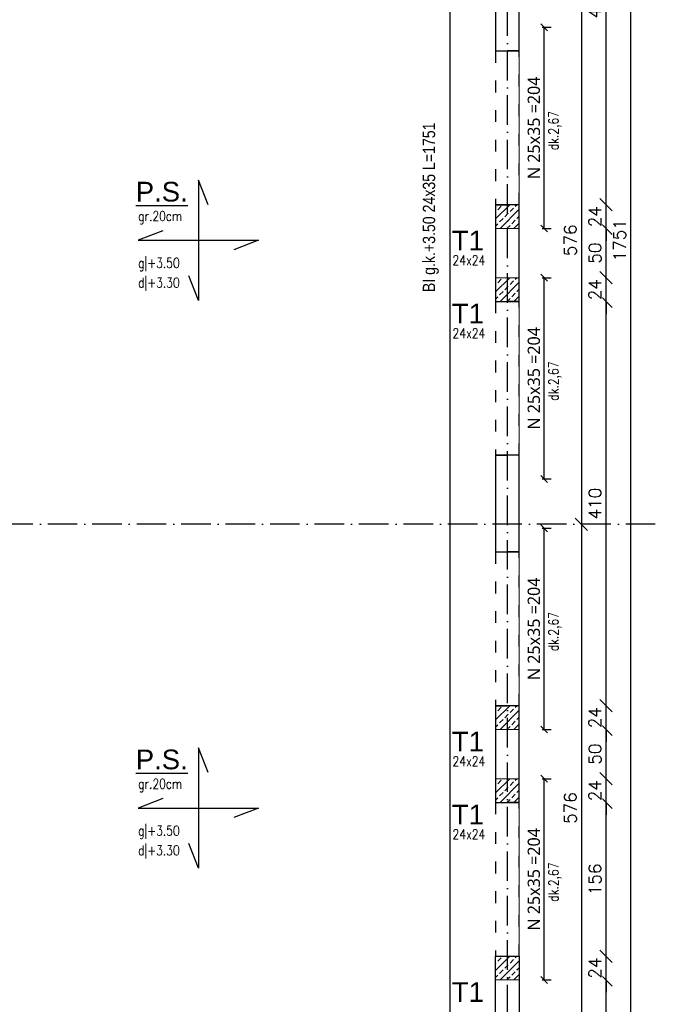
# Model space of a CAD drawing. Header units: millimetres. Extents: x -175722 to -110961, y 52375 to 104640.
# Tile 163 of 181: x -150855 to -150211, y 102647 to 103645. Entities that reach past the tile are written whole.
import ezdxf

# ---------------------------------------------------------------- set-up
doc = ezdxf.new("R2010")
doc.units = ezdxf.units.MM
doc.linetypes.add('ACAD_ISO03W100', pattern=[30, 12, -18])
doc.linetypes.add('ACAD_ISO10W100', pattern=[18, 12, -3, 0, -3])
for name, color, linetype in [('_R - RAMKI', 7, 'Continuous'), ('AS_Balustrady', 53, 'Continuous'), ('H', 8, 'Continuous'), ('OSIE', 4, 'ACAD_ISO10W100')]:
    doc.layers.add(name, color=color, linetype=linetype)
doc.layers.add('A_KONSTRUKCJA', color=170, linetype='Continuous', lineweight=30)
doc.styles.add('Arial', font='arial.ttf', dxfattribs={"height": 90})
doc.styles.add('e-cad_1', font='simplex.shx', dxfattribs={"width": 0.8})
doc.styles.add('e-cad_3', font='simplex.shx', dxfattribs={"width": 0.8})
doc.styles.add('IDA_Text_1.100', font='segoeuil.ttf', dxfattribs={"height": 12.5})
doc.styles.add('ROMANS', font='romans')
doc.styles.add('Technic', font='technic_.ttf')
doc.dimstyles.new('Architektoniczny200', dxfattribs={"dimscale": 5, "dimtxt": 2.5, "dimasz": 1.5, "dimexe": 1, "dimexo": 2, "dimgap": 0, "dimtad": 0, "dimdec": 1, "dimzin": 9, "dimtxsty": 'Technic', "dimblk": 'Architectural', "dimcen": 1, "dimclrt": 7, "dimaunit": 1, "dimadec": 0, "dimazin": 0, "dimtfac": 1, "dimtdec": 1, "dimtix": 1, "dimtmove": 2, "dimatfit": 3, "dimldrblk": 'DOT', "dimfxl": 0, "dimtvp": 0.769231, "dimtolj": 1, "dimarcsym": 0})
doc.dimstyles.new('AS_DIM_STYLE1', dxfattribs={"dimscale": 5, "dimtxt": 2.5, "dimasz": 1, "dimexe": 1.25, "dimexo": 2, "dimgap": 1, "dimtad": 1, "dimdec": 0, "dimdsep": 46, "dimtxsty": 'ROMANS', "dimblk": 'OBLIQUE', "dimcen": 0, "dimdle": 1, "dimclrd": 8, "dimclre": 8, "dimclrt": 9, "dimadec": 0, "dimazin": 0, "dimtfac": 1, "dimtdec": 0, "dimtmove": 1, "dimatfit": 3, "dimldrblk": 'CLOSEDBLANK', "dimfxl": 0, "dimtolj": 1, "dimtzin": 0, "dimarcsym": 0})
doc.dimstyles.new('IDA_Dim_1.100', dxfattribs={"dimtxt": 17, "dimasz": 7, "dimexe": 7, "dimexo": 7, "dimgap": 4, "dimtad": 1, "dimdec": 0, "dimtxsty": 'IDA_Text_1.100', "dimblk": 'OBLIQUE', "dimcen": 0.09, "dimadec": 0, "dimazin": 0, "dimtfac": 1, "dimtmove": 1, "dimatfit": 3, "dimldrblk": 'NONE', "dimfxl": 0, "dimarcsym": 0})

# ---------------------------------------------------------------- blocks, each defined once
blk = doc.blocks.new('Architectural')
blk.add_line((-1, 0), (0, 0))
at = {"color": 7, "linetype": 'ByBlock', "const_width": 0.15}
blk.add_lwpolyline([(-0.5, -0.5), (0.5, 0.5)], dxfattribs=at)
blk = doc.blocks.new('*D763')
at = {"layer": 'AS_Balustrady', "color": 0, "linetype": 'Continuous', "lineweight": -2, "ltscale": 0.25, "transparency": 16777216}
for p, q in [((-150408.66, 104297.02), (-150423.66, 104297.02)), ((-150418.66, 102553.51), (-150418.66, 104289.52)), ((-150408.66, 102546.01), (-150423.66, 102546.01))]:
    blk.add_line(p, q, dxfattribs=at)
at = {"layer": 'Defpoints', "color": 0, "linetype": 'Continuous', "ltscale": 0.25, "transparency": 16777216}
for p in [(-150418.66, 104297.02), (-150348.66, 104297.02), (-150348.66, 102546.01)]:
    blk.add_point(p, dxfattribs=at)
at = {"layer": 'AS_Balustrady', "color": 0, "linetype": 'Continuous', "lineweight": -2, "ltscale": 0.25, "transparency": 16777216, "xscale": 7.5, "yscale": 7.5, "zscale": 7.5}
for p, rotation in [((-150418.66, 104297.02), 90), ((-150418.66, 102546.01), 270)]:
    blk.add_blockref('Architectural', p, dxfattribs=dict(at, rotation=rotation))
at = {"layer": 'AS_Balustrady', "color": 7, "linetype": 'Continuous', "ltscale": 0.25, "transparency": 16777216, "insert": (-150438.39, 103454.94), "char_height": 12.5, "attachment_point": 5, "rotation": 90, "style": 'Technic'}
blk.add_mtext('\\A1;BI g.k.+3.50 24x35 L=1751', dxfattribs=at)
blk = doc.blocks.new('_Dot')
at = {"color": 0, "linetype": 'ByBlock', "lineweight": -2}
blk.add_line((-0.5, 0), (-1, 0), dxfattribs=at)
at = {"color": 0, "linetype": 'ByBlock', "const_width": 0.5}
blk.add_lwpolyline([(-0.25, 0, 1), (0.25, 0, 1)], format="xyb", close=True, dxfattribs=at)
blk = doc.blocks.new('_Oblique')
at = {"color": 0, "linetype": 'ByBlock', "lineweight": -2}
blk.add_line((-0.5, -0.5), (0.5, 0.5), dxfattribs=at)
blk = doc.blocks.new('*D771')
at = {"layer": 'Defpoints', "color": 0, "transparency": 16777216}
for p in [(-150348.67, 102875.51), (-150323.39, 102875.51), (-150348.67, 102671.51)]:
    blk.add_point(p, dxfattribs=at)
at = {"layer": 'H', "color": 0, "lineweight": -2, "transparency": 16777216}
for p, q in [((-150325.39, 102875.51), (-150316.39, 102875.51)), ((-150323.39, 102671.51), (-150323.39, 102875.51)), ((-150325.39, 102671.51), (-150316.39, 102671.51))]:
    blk.add_line(p, q, dxfattribs=at)
at = {"layer": 'H', "color": 0, "lineweight": -2, "transparency": 16777216, "xscale": 7, "yscale": 7, "zscale": 7}
for p, rotation in [((-150323.39, 102875.51), 90), ((-150323.39, 102671.51), 270)]:
    blk.add_blockref('_Oblique', p, dxfattribs=dict(at, rotation=rotation))
at = {"layer": 'H', "color": 0, "transparency": 16777216, "insert": (-150333.85, 102773.51), "char_height": 12.5, "attachment_point": 5, "rotation": 90, "style": 'IDA_Text_1.100', "bg_fill": 3, "box_fill_scale": 1.1, "bg_fill_color": 256, "bg_fill_true_color": 13158600, "bg_fill_transparency": 0}
blk.add_mtext('N 25x35 =204', dxfattribs=at)
blk = doc.blocks.new('_None')
blk = doc.blocks.new('*D772')
at = {"layer": 'Defpoints', "color": 0, "transparency": 16777216}
for p in [(-150348.67, 103129.51), (-150323.39, 103129.51), (-150348.67, 102925.51)]:
    blk.add_point(p, dxfattribs=at)
at = {"layer": 'H', "color": 0, "lineweight": -2, "transparency": 16777216}
for p, q in [((-150325.39, 103129.51), (-150316.39, 103129.51)), ((-150323.39, 102925.51), (-150323.39, 103129.51)), ((-150325.39, 102925.51), (-150316.39, 102925.51))]:
    blk.add_line(p, q, dxfattribs=at)
at = {"layer": 'H', "color": 0, "lineweight": -2, "transparency": 16777216, "xscale": 7, "yscale": 7, "zscale": 7}
for p, rotation in [((-150323.39, 103129.51), 90), ((-150323.39, 102925.51), 270)]:
    blk.add_blockref('_Oblique', p, dxfattribs=dict(at, rotation=rotation))
at = {"layer": 'H', "color": 0, "transparency": 16777216, "insert": (-150333.85, 103027.51), "char_height": 12.5, "attachment_point": 5, "rotation": 90, "style": 'IDA_Text_1.100', "bg_fill": 3, "box_fill_scale": 1.1, "bg_fill_color": 256, "bg_fill_true_color": 13158600, "bg_fill_transparency": 0}
blk.add_mtext('N 25x35 =204', dxfattribs=at)
blk = doc.blocks.new('*D773')
at = {"layer": 'Defpoints', "color": 0, "transparency": 16777216}
for p in [(-150348.67, 103383.51), (-150323.39, 103383.51), (-150348.67, 103179.51)]:
    blk.add_point(p, dxfattribs=at)
at = {"layer": 'H', "color": 0, "lineweight": -2, "transparency": 16777216}
for p, q in [((-150325.39, 103383.51), (-150316.39, 103383.51)), ((-150323.39, 103179.51), (-150323.39, 103383.51)), ((-150325.39, 103179.51), (-150316.39, 103179.51))]:
    blk.add_line(p, q, dxfattribs=at)
at = {"layer": 'H', "color": 0, "lineweight": -2, "transparency": 16777216, "xscale": 7, "yscale": 7, "zscale": 7}
for p, rotation in [((-150323.39, 103383.51), 90), ((-150323.39, 103179.51), 270)]:
    blk.add_blockref('_Oblique', p, dxfattribs=dict(at, rotation=rotation))
at = {"layer": 'H', "color": 0, "transparency": 16777216, "insert": (-150333.85, 103281.51), "char_height": 12.5, "attachment_point": 5, "rotation": 90, "style": 'IDA_Text_1.100', "bg_fill": 3, "box_fill_scale": 1.1, "bg_fill_color": 256, "bg_fill_true_color": 13158600, "bg_fill_transparency": 0}
blk.add_mtext('N 25x35 =204', dxfattribs=at)
blk = doc.blocks.new('*D774')
at = {"layer": 'Defpoints', "color": 0, "transparency": 16777216}
for p in [(-150348.67, 103637.51), (-150323.39, 103637.51), (-150348.67, 103433.51)]:
    blk.add_point(p, dxfattribs=at)
at = {"layer": 'H', "color": 0, "lineweight": -2, "transparency": 16777216}
for p, q in [((-150325.39, 103637.51), (-150316.39, 103637.51)), ((-150323.39, 103433.51), (-150323.39, 103637.51)), ((-150325.39, 103433.51), (-150316.39, 103433.51))]:
    blk.add_line(p, q, dxfattribs=at)
at = {"layer": 'H', "color": 0, "lineweight": -2, "transparency": 16777216, "xscale": 7, "yscale": 7, "zscale": 7}
for p, rotation in [((-150323.39, 103637.51), 90), ((-150323.39, 103433.51), 270)]:
    blk.add_blockref('_Oblique', p, dxfattribs=dict(at, rotation=rotation))
at = {"layer": 'H', "color": 0, "transparency": 16777216, "insert": (-150333.85, 103535.51), "char_height": 12.5, "attachment_point": 5, "rotation": 90, "style": 'IDA_Text_1.100', "bg_fill": 3, "box_fill_scale": 1.1, "bg_fill_color": 256, "bg_fill_true_color": 13158600, "bg_fill_transparency": 0}
blk.add_mtext('N 25x35 =204', dxfattribs=at)
blk = doc.blocks.new('*D855')
at = {"layer": '_R - RAMKI', "color": 8, "lineweight": -2, "transparency": 16777216}
blk.add_line((-150235.67, 102533.49), (-150235.67, 104309.51), dxfattribs=at)
at = {"layer": 'Defpoints', "color": 0, "transparency": 16777216}
for p in [(-150348.67, 104297.01), (-150235.67, 104297.01), (-150348.66, 102545.99)]:
    blk.add_point(p, dxfattribs=at)
at = {"layer": '_R - RAMKI', "color": 8, "lineweight": -2, "transparency": 16777216, "xscale": 12.5, "yscale": 12.5, "zscale": 12.5}
for p, rotation in [((-150235.67, 104297.01), 90), ((-150235.67, 102545.99), 270)]:
    blk.add_blockref('_Oblique', p, dxfattribs=dict(at, rotation=rotation))
at = {"layer": '_R - RAMKI', "color": 9, "transparency": 16777216, "insert": (-150246.92, 103421.5), "char_height": 12.5, "attachment_point": 5, "rotation": 90, "style": 'ROMANS', "bg_fill": 3, "box_fill_scale": 1.1, "bg_fill_color": 256, "bg_fill_true_color": 13158600, "bg_fill_transparency": 0}
blk.add_mtext('\\A1;1751', dxfattribs=at)
blk = doc.blocks.new('_ClosedBlank')
at = {"color": 0, "linetype": 'ByBlock', "lineweight": -2}
for p, q in [((-1, 0.167), (0, 0)), ((-1, 0.167), (-1, -0.167)), ((0, 0), (-1, -0.167))]:
    blk.add_line(p, q, dxfattribs=at)
blk = doc.blocks.new('*D971')
at = {"layer": '_R - RAMKI', "color": 8, "lineweight": -2, "transparency": 16777216}
blk.add_line((-150260.67, 102557.51), (-150260.67, 102684.01), dxfattribs=at)
at = {"layer": 'Defpoints', "color": 0, "transparency": 16777216}
for p in [(-150348.67, 102671.51), (-150260.67, 102671.51), (-150348.67, 102570.01)]:
    blk.add_point(p, dxfattribs=at)
at = {"layer": '_R - RAMKI', "color": 8, "lineweight": -2, "transparency": 16777216, "xscale": 12.5, "yscale": 12.5, "zscale": 12.5}
for p, rotation in [((-150260.67, 102671.51), 90), ((-150260.67, 102570.01), 270)]:
    blk.add_blockref('_Oblique', p, dxfattribs=dict(at, rotation=rotation))
at = {"layer": '_R - RAMKI', "color": 9, "transparency": 16777216, "insert": (-150271.92, 102620.76), "char_height": 12.5, "attachment_point": 5, "rotation": 90, "style": 'ROMANS', "bg_fill": 3, "box_fill_scale": 1.1, "bg_fill_color": 256, "bg_fill_true_color": 13158600, "bg_fill_transparency": 0}
blk.add_mtext('\\A1;102', dxfattribs=at)
blk = doc.blocks.new('*D972')
at = {"layer": '_R - RAMKI', "color": 8, "lineweight": -2, "transparency": 16777216}
for p, q in [((-150260.67, 102695.51), (-150260.67, 102708.01)), ((-150260.67, 102671.51), (-150260.67, 102695.51)), ((-150260.67, 102671.51), (-150260.67, 102659.01))]:
    blk.add_line(p, q, dxfattribs=at)
at = {"layer": 'Defpoints', "color": 0, "transparency": 16777216}
for p in [(-150348.67, 102695.51), (-150348.67, 102671.51)]:
    blk.add_point(p, dxfattribs=at)
at = {"layer": '_R - RAMKI', "color": 8, "lineweight": -2, "transparency": 16777216, "xscale": 12.5, "yscale": 12.5, "zscale": 12.5}
for p, rotation in [((-150260.67, 102695.51), 270), ((-150260.67, 102671.51), 90)]:
    blk.add_blockref('_Oblique', p, dxfattribs=dict(at, rotation=rotation))
at = {"layer": '_R - RAMKI', "color": 9, "transparency": 16777216, "insert": (-150271.92, 102683.51), "char_height": 12.5, "attachment_point": 5, "rotation": 90, "style": 'ROMANS', "bg_fill": 3, "box_fill_scale": 1.1, "bg_fill_color": 256, "bg_fill_true_color": 13158600, "bg_fill_transparency": 0}
blk.add_mtext('\\A1;24', dxfattribs=at)
at = {"layer": 'Defpoints', "color": 0, "transparency": 16777216}
blk.add_point((-150260.67, 102695.51), dxfattribs=at)
blk = doc.blocks.new('*D973')
at = {"layer": '_R - RAMKI', "color": 8, "lineweight": -2, "transparency": 16777216}
blk.add_line((-150260.67, 102683.01), (-150260.67, 102864.01), dxfattribs=at)
at = {"layer": 'Defpoints', "color": 0, "transparency": 16777216}
for p in [(-150348.67, 102851.51), (-150260.67, 102851.51), (-150348.67, 102695.51)]:
    blk.add_point(p, dxfattribs=at)
at = {"layer": '_R - RAMKI', "color": 8, "lineweight": -2, "transparency": 16777216, "xscale": 12.5, "yscale": 12.5, "zscale": 12.5}
for p, rotation in [((-150260.67, 102851.51), 90), ((-150260.67, 102695.51), 270)]:
    blk.add_blockref('_Oblique', p, dxfattribs=dict(at, rotation=rotation))
at = {"layer": '_R - RAMKI', "color": 9, "transparency": 16777216, "insert": (-150271.92, 102773.51), "char_height": 12.5, "attachment_point": 5, "rotation": 90, "style": 'ROMANS', "bg_fill": 3, "box_fill_scale": 1.1, "bg_fill_color": 256, "bg_fill_true_color": 13158600, "bg_fill_transparency": 0}
blk.add_mtext('\\A1;156', dxfattribs=at)
blk = doc.blocks.new('*D974')
at = {"layer": '_R - RAMKI', "color": 8, "lineweight": -2, "transparency": 16777216}
for p, q in [((-150260.67, 102875.51), (-150260.67, 102888.01)), ((-150260.67, 102851.51), (-150260.67, 102875.51)), ((-150260.67, 102851.51), (-150260.67, 102839.01))]:
    blk.add_line(p, q, dxfattribs=at)
at = {"layer": 'Defpoints', "color": 0, "transparency": 16777216}
for p in [(-150348.67, 102875.51), (-150348.67, 102851.51)]:
    blk.add_point(p, dxfattribs=at)
at = {"layer": '_R - RAMKI', "color": 8, "lineweight": -2, "transparency": 16777216, "xscale": 12.5, "yscale": 12.5, "zscale": 12.5}
for p, rotation in [((-150260.67, 102875.51), 270), ((-150260.67, 102851.51), 90)]:
    blk.add_blockref('_Oblique', p, dxfattribs=dict(at, rotation=rotation))
at = {"layer": '_R - RAMKI', "color": 9, "transparency": 16777216, "insert": (-150271.92, 102863.51), "char_height": 12.5, "attachment_point": 5, "rotation": 90, "style": 'ROMANS', "bg_fill": 3, "box_fill_scale": 1.1, "bg_fill_color": 256, "bg_fill_true_color": 13158600, "bg_fill_transparency": 0}
blk.add_mtext('\\A1;24', dxfattribs=at)
at = {"layer": 'Defpoints', "color": 0, "transparency": 16777216}
blk.add_point((-150260.67, 102875.51), dxfattribs=at)
blk = doc.blocks.new('*D975')
at = {"layer": '_R - RAMKI', "color": 8, "lineweight": -2, "transparency": 16777216}
blk.add_line((-150260.67, 102863.01), (-150260.67, 102938.01), dxfattribs=at)
at = {"layer": 'Defpoints', "color": 0, "transparency": 16777216}
for p in [(-150348.67, 102925.51), (-150260.67, 102925.51), (-150348.67, 102875.51)]:
    blk.add_point(p, dxfattribs=at)
at = {"layer": '_R - RAMKI', "color": 8, "lineweight": -2, "transparency": 16777216, "xscale": 12.5, "yscale": 12.5, "zscale": 12.5}
for p, rotation in [((-150260.67, 102925.51), 90), ((-150260.67, 102875.51), 270)]:
    blk.add_blockref('_Oblique', p, dxfattribs=dict(at, rotation=rotation))
at = {"layer": '_R - RAMKI', "color": 9, "transparency": 16777216, "insert": (-150271.92, 102900.51), "char_height": 12.5, "attachment_point": 5, "rotation": 90, "style": 'ROMANS', "bg_fill": 3, "box_fill_scale": 1.1, "bg_fill_color": 256, "bg_fill_true_color": 13158600, "bg_fill_transparency": 0}
blk.add_mtext('\\A1;50', dxfattribs=at)
blk = doc.blocks.new('*D976')
at = {"layer": '_R - RAMKI', "color": 8, "lineweight": -2, "transparency": 16777216}
for p, q in [((-150260.67, 102949.51), (-150260.67, 102962.01)), ((-150260.67, 102925.51), (-150260.67, 102949.51)), ((-150260.67, 102925.51), (-150260.67, 102913.01))]:
    blk.add_line(p, q, dxfattribs=at)
at = {"layer": 'Defpoints', "color": 0, "transparency": 16777216}
for p in [(-150348.67, 102949.51), (-150348.67, 102925.51)]:
    blk.add_point(p, dxfattribs=at)
at = {"layer": '_R - RAMKI', "color": 8, "lineweight": -2, "transparency": 16777216, "xscale": 12.5, "yscale": 12.5, "zscale": 12.5}
for p, rotation in [((-150260.67, 102949.51), 270), ((-150260.67, 102925.51), 90)]:
    blk.add_blockref('_Oblique', p, dxfattribs=dict(at, rotation=rotation))
at = {"layer": '_R - RAMKI', "color": 9, "transparency": 16777216, "insert": (-150271.92, 102937.51), "char_height": 12.5, "attachment_point": 5, "rotation": 90, "style": 'ROMANS', "bg_fill": 3, "box_fill_scale": 1.1, "bg_fill_color": 256, "bg_fill_true_color": 13158600, "bg_fill_transparency": 0}
blk.add_mtext('\\A1;24', dxfattribs=at)
at = {"layer": 'Defpoints', "color": 0, "transparency": 16777216}
blk.add_point((-150260.67, 102949.51), dxfattribs=at)
blk = doc.blocks.new('*D977')
at = {"layer": '_R - RAMKI', "color": 8, "lineweight": -2, "transparency": 16777216}
blk.add_line((-150260.67, 102937.01), (-150260.67, 103372.01), dxfattribs=at)
at = {"layer": 'Defpoints', "color": 0, "transparency": 16777216}
for p in [(-150348.67, 103359.51), (-150260.67, 103359.51), (-150348.67, 102949.51)]:
    blk.add_point(p, dxfattribs=at)
at = {"layer": '_R - RAMKI', "color": 8, "lineweight": -2, "transparency": 16777216, "xscale": 12.5, "yscale": 12.5, "zscale": 12.5}
for p, rotation in [((-150260.67, 103359.51), 90), ((-150260.67, 102949.51), 270)]:
    blk.add_blockref('_Oblique', p, dxfattribs=dict(at, rotation=rotation))
at = {"layer": '_R - RAMKI', "color": 9, "transparency": 16777216, "insert": (-150271.92, 103154.51), "char_height": 12.5, "attachment_point": 5, "rotation": 90, "style": 'ROMANS', "bg_fill": 3, "box_fill_scale": 1.1, "bg_fill_color": 256, "bg_fill_true_color": 13158600, "bg_fill_transparency": 0}
blk.add_mtext('\\A1;410', dxfattribs=at)
blk = doc.blocks.new('*D978')
at = {"layer": '_R - RAMKI', "color": 8, "lineweight": -2, "transparency": 16777216}
for p, q in [((-150260.67, 103383.51), (-150260.67, 103396.01)), ((-150260.67, 103359.51), (-150260.67, 103383.51)), ((-150260.67, 103359.51), (-150260.67, 103347.01))]:
    blk.add_line(p, q, dxfattribs=at)
at = {"layer": 'Defpoints', "color": 0, "transparency": 16777216}
for p in [(-150348.67, 103383.51), (-150348.67, 103359.51)]:
    blk.add_point(p, dxfattribs=at)
at = {"layer": '_R - RAMKI', "color": 8, "lineweight": -2, "transparency": 16777216, "xscale": 12.5, "yscale": 12.5, "zscale": 12.5}
for p, rotation in [((-150260.67, 103383.51), 270), ((-150260.67, 103359.51), 90)]:
    blk.add_blockref('_Oblique', p, dxfattribs=dict(at, rotation=rotation))
at = {"layer": '_R - RAMKI', "color": 9, "transparency": 16777216, "insert": (-150271.92, 103371.51), "char_height": 12.5, "attachment_point": 5, "rotation": 90, "style": 'ROMANS', "bg_fill": 3, "box_fill_scale": 1.1, "bg_fill_color": 256, "bg_fill_true_color": 13158600, "bg_fill_transparency": 0}
blk.add_mtext('\\A1;24', dxfattribs=at)
at = {"layer": 'Defpoints', "color": 0, "transparency": 16777216}
blk.add_point((-150260.67, 103383.51), dxfattribs=at)
blk = doc.blocks.new('*D979')
at = {"layer": '_R - RAMKI', "color": 8, "lineweight": -2, "transparency": 16777216}
blk.add_line((-150260.67, 103371.01), (-150260.67, 103446.01), dxfattribs=at)
at = {"layer": 'Defpoints', "color": 0, "transparency": 16777216}
for p in [(-150348.67, 103433.51), (-150260.67, 103433.51), (-150348.67, 103383.51)]:
    blk.add_point(p, dxfattribs=at)
at = {"layer": '_R - RAMKI', "color": 8, "lineweight": -2, "transparency": 16777216, "xscale": 12.5, "yscale": 12.5, "zscale": 12.5}
for p, rotation in [((-150260.67, 103433.51), 90), ((-150260.67, 103383.51), 270)]:
    blk.add_blockref('_Oblique', p, dxfattribs=dict(at, rotation=rotation))
at = {"layer": '_R - RAMKI', "color": 9, "transparency": 16777216, "insert": (-150271.92, 103408.51), "char_height": 12.5, "attachment_point": 5, "rotation": 90, "style": 'ROMANS', "bg_fill": 3, "box_fill_scale": 1.1, "bg_fill_color": 256, "bg_fill_true_color": 13158600, "bg_fill_transparency": 0}
blk.add_mtext('\\A1;50', dxfattribs=at)
blk = doc.blocks.new('*D980')
at = {"layer": '_R - RAMKI', "color": 8, "lineweight": -2, "transparency": 16777216}
for p, q in [((-150260.67, 103457.51), (-150260.67, 103470.01)), ((-150260.67, 103433.51), (-150260.67, 103457.51)), ((-150260.67, 103433.51), (-150260.67, 103421.01))]:
    blk.add_line(p, q, dxfattribs=at)
at = {"layer": 'Defpoints', "color": 0, "transparency": 16777216}
for p in [(-150348.67, 103457.51), (-150348.67, 103433.51)]:
    blk.add_point(p, dxfattribs=at)
at = {"layer": '_R - RAMKI', "color": 8, "lineweight": -2, "transparency": 16777216, "xscale": 12.5, "yscale": 12.5, "zscale": 12.5}
for p, rotation in [((-150260.67, 103457.51), 270), ((-150260.67, 103433.51), 90)]:
    blk.add_blockref('_Oblique', p, dxfattribs=dict(at, rotation=rotation))
at = {"layer": '_R - RAMKI', "color": 9, "transparency": 16777216, "insert": (-150271.92, 103445.51), "char_height": 12.5, "attachment_point": 5, "rotation": 90, "style": 'ROMANS', "bg_fill": 3, "box_fill_scale": 1.1, "bg_fill_color": 256, "bg_fill_true_color": 13158600, "bg_fill_transparency": 0}
blk.add_mtext('\\A1;24', dxfattribs=at)
at = {"layer": 'Defpoints', "color": 0, "transparency": 16777216}
blk.add_point((-150260.67, 103457.51), dxfattribs=at)
blk = doc.blocks.new('*D981')
at = {"layer": '_R - RAMKI', "color": 8, "lineweight": -2, "transparency": 16777216}
blk.add_line((-150260.67, 103445.01), (-150260.67, 103880.01), dxfattribs=at)
at = {"layer": 'Defpoints', "color": 0, "transparency": 16777216}
for p in [(-150348.67, 103867.51), (-150260.67, 103867.51), (-150348.67, 103457.51)]:
    blk.add_point(p, dxfattribs=at)
at = {"layer": '_R - RAMKI', "color": 8, "lineweight": -2, "transparency": 16777216, "xscale": 12.5, "yscale": 12.5, "zscale": 12.5}
for p, rotation in [((-150260.67, 103867.51), 90), ((-150260.67, 103457.51), 270)]:
    blk.add_blockref('_Oblique', p, dxfattribs=dict(at, rotation=rotation))
at = {"layer": '_R - RAMKI', "color": 9, "transparency": 16777216, "insert": (-150271.92, 103662.51), "char_height": 12.5, "attachment_point": 5, "rotation": 90, "style": 'ROMANS', "bg_fill": 3, "box_fill_scale": 1.1, "bg_fill_color": 256, "bg_fill_true_color": 13158600, "bg_fill_transparency": 0}
blk.add_mtext('\\A1;410', dxfattribs=at)
blk = doc.blocks.new('*D989')
at = {"layer": '_R - RAMKI', "color": 8, "lineweight": -2, "transparency": 16777216}
blk.add_line((-150285.67, 103721.84), (-150285.67, 103121.17), dxfattribs=at)
at = {"layer": 'Defpoints', "color": 0, "transparency": 16777216}
for p in [(-150360.67, 103709.34), (-150360.67, 103133.67), (-150285.67, 103133.67)]:
    blk.add_point(p, dxfattribs=at)
at = {"layer": '_R - RAMKI', "color": 8, "lineweight": -2, "transparency": 16777216, "xscale": 12.5, "yscale": 12.5, "zscale": 12.5}
for p, rotation in [((-150285.67, 103709.34), 90), ((-150285.67, 103133.67), 270)]:
    blk.add_blockref('_Oblique', p, dxfattribs=dict(at, rotation=rotation))
at = {"layer": '_R - RAMKI', "color": 9, "transparency": 16777216, "insert": (-150296.92, 103421.51), "char_height": 12.5, "attachment_point": 5, "rotation": 90, "style": 'ROMANS', "bg_fill": 3, "box_fill_scale": 1.1, "bg_fill_color": 256, "bg_fill_true_color": 13158600, "bg_fill_transparency": 0}
blk.add_mtext('\\A1;576', dxfattribs=at)
blk = doc.blocks.new('*D990')
at = {"layer": '_R - RAMKI', "color": 8, "lineweight": -2, "transparency": 16777216}
blk.add_line((-150285.67, 103146.17), (-150285.67, 102545.51), dxfattribs=at)
at = {"layer": 'Defpoints', "color": 0, "transparency": 16777216}
for p in [(-150360.67, 103133.67), (-150360.67, 102558.01), (-150285.67, 102558.01)]:
    blk.add_point(p, dxfattribs=at)
at = {"layer": '_R - RAMKI', "color": 8, "lineweight": -2, "transparency": 16777216, "xscale": 12.5, "yscale": 12.5, "zscale": 12.5}
for p, rotation in [((-150285.67, 103133.67), 90), ((-150285.67, 102558.01), 270)]:
    blk.add_blockref('_Oblique', p, dxfattribs=dict(at, rotation=rotation))
at = {"layer": '_R - RAMKI', "color": 9, "transparency": 16777216, "insert": (-150296.92, 102845.84), "char_height": 12.5, "attachment_point": 5, "rotation": 90, "style": 'ROMANS', "bg_fill": 3, "box_fill_scale": 1.1, "bg_fill_color": 256, "bg_fill_true_color": 13158600, "bg_fill_transparency": 0}
blk.add_mtext('\\A1;576', dxfattribs=at)

msp = doc.modelspace()

# ---------------------------------------------------------------- hatches: boundary and pattern name
at = {"layer": 'AS_Balustrady', "linetype": 'Continuous', "ltscale": 0.25}
h = msp.add_hatch(dxfattribs=at)
h.set_pattern_fill('ANSI33', color=256, scale=40, style=0)
h.set_pattern_definition([(45, (-161705.377, 124665.67), (-7.071068, 7.071068), []), (45, (-161698.306, 124665.67), (-7.071068, 7.071068), [5, -2.5])])
h.paths.add_polyline_path([(-150372.67142, 103457.50506), (-150348.67142, 103457.50506), (-150348.67142, 103433.50506), (-150372.67142, 103433.50506)])
h = msp.add_hatch(dxfattribs=at)
h.set_pattern_fill('ANSI33', color=256, scale=40, style=0)
h.set_pattern_definition([(45, (-161705.377, 124591.67), (-7.071068, 7.071068), []), (45, (-161698.306, 124591.67), (-7.071068, 7.071068), [5, -2.5])])
h.paths.add_polyline_path([(-150372.67142, 103383.50506), (-150348.67142, 103383.50506), (-150348.67142, 103359.50506), (-150372.67142, 103359.50506)])
h = msp.add_hatch(dxfattribs=at)
h.set_pattern_fill('ANSI33', color=256, scale=40, style=0)
h.set_pattern_definition([(45, (-161705.377, 124157.67), (-7.071068, 7.071068), []), (45, (-161698.306, 124157.67), (-7.071068, 7.071068), [5, -2.5])])
h.paths.add_polyline_path([(-150372.67142, 102949.50506), (-150348.67142, 102949.50506), (-150348.67142, 102925.50506), (-150372.67142, 102925.50506)])
h = msp.add_hatch(dxfattribs=at)
h.set_pattern_fill('ANSI33', color=256, scale=40, style=0)
h.set_pattern_definition([(45, (-161705.377, 124083.67), (-7.071068, 7.071068), []), (45, (-161698.306, 124083.67), (-7.071068, 7.071068), [5, -2.5])])
h.paths.add_polyline_path([(-150372.67142, 102875.50506), (-150348.67142, 102875.50506), (-150348.67142, 102851.50506), (-150372.67142, 102851.50506)])
h = msp.add_hatch(dxfattribs=at)
h.set_pattern_fill('ANSI33', color=256, scale=40, style=0)
h.set_pattern_definition([(45, (-161705.377, 123903.67), (-7.071068, 7.071068), []), (45, (-161698.306, 123903.67), (-7.071068, 7.071068), [5, -2.5])])
h.paths.add_polyline_path([(-150372.67142, 102695.50506), (-150348.67142, 102695.50506), (-150348.67142, 102671.50506), (-150372.67142, 102671.50506)])

# ---------------------------------------------------------------- linework, layer by layer
at = {"color": 8}
msp.add_lwpolyline([(-150372.67142, 102695.50506), (-150348.67142, 102695.50506), (-150348.67142, 102546.00506), (-152199.67142, 102546.00506), (-152199.67142, 104081.44094), (-152175.67142, 104081.44094), (-152175.67142, 102570.00506), (-150999.67142, 102570.00506), (-150999.67142, 102924.00506), (-150975.67142, 102924.00506), (-150975.67142, 102570.00506), (-150372.67142, 102570.00506), (-150372.67142, 102695.50506)], dxfattribs=at)
for points in [[(-150372.67142, 103613.50506), (-150348.67142, 103613.50506), (-150348.67142, 103711.50506), (-150372.67142, 103711.50506)], [(-150372.67142, 103359.50506), (-150348.67142, 103359.50506), (-150348.67142, 103457.50506), (-150372.67142, 103457.50506)], [(-150372.67142, 103105.50506), (-150348.67142, 103105.50506), (-150348.67142, 103203.50506), (-150372.67142, 103203.50506)], [(-150372.67142, 102851.50506), (-150348.67142, 102851.50506), (-150348.67142, 102949.50506), (-150372.67142, 102949.50506)]]:
    msp.add_lwpolyline(points, close=True, dxfattribs=at)
at = {"color": 8, "linetype": 'ACAD_ISO03W100'}
for points in [[(-150372.67142, 103457.50506), (-150348.67142, 103457.50506), (-150348.67142, 103613.50506), (-150372.67142, 103613.50506)], [(-150372.67142, 103203.50506), (-150348.67142, 103203.50506), (-150348.67142, 103359.50506), (-150372.67142, 103359.50506)], [(-150372.67142, 102949.50506), (-150348.67142, 102949.50506), (-150348.67142, 103105.50506), (-150372.67142, 103105.50506)], [(-150372.67142, 102695.50506), (-150348.67142, 102695.50506), (-150348.67142, 102851.50506), (-150372.67142, 102851.50506)]]:
    msp.add_lwpolyline(points, close=True, dxfattribs=at)
at = {"layer": 'A_KONSTRUKCJA', "color": 1, "const_width": 1}
msp.add_lwpolyline([(-150348.67142, 102546.00506), (-150999.67142, 102546.00506), (-150999.67142, 104297.00506), (-150348.67142, 104297.00506)], close=True, dxfattribs=at)
at = {"layer": 'AS_Balustrady', "linetype": 'Continuous', "ltscale": 0.25}
for points in [[(-150664.4113, 103457.50571), (-150674.17142, 103482.58986), (-150674.17142, 103360.42026), (-150683.93155, 103385.5044)], [(-150710.17208, 103431.26518), (-150735.25622, 103421.50506), (-150613.08662, 103421.50506), (-150638.17077, 103411.74493)], [(-150664.4113, 102881.83904), (-150674.17142, 102906.92319), (-150674.17142, 102784.75359), (-150683.93155, 102809.83774)], [(-150710.17208, 102855.59851), (-150735.25622, 102845.83839), (-150613.08662, 102845.83839), (-150638.17077, 102836.07827)]]:
    msp.add_lwpolyline(points, dxfattribs=at)
at = {"layer": 'AS_Balustrady', "linetype": 'Continuous', "ltscale": 0.25, "const_width": 1}
for points in [[(-150372.67142, 103433.50506), (-150348.67142, 103433.50506), (-150348.67142, 103457.50506), (-150372.67142, 103457.50506)], [(-150372.67142, 103359.50506), (-150348.67142, 103359.50506), (-150348.67142, 103383.50506), (-150372.67142, 103383.50506)], [(-150372.67142, 102925.50506), (-150348.67142, 102925.50506), (-150348.67142, 102949.50506), (-150372.67142, 102949.50506)], [(-150372.67142, 102851.50506), (-150348.67142, 102851.50506), (-150348.67142, 102875.50506), (-150372.67142, 102875.50506)], [(-150372.67142, 102671.50506), (-150348.67142, 102671.50506), (-150348.67142, 102695.50506), (-150372.67142, 102695.50506)]]:
    msp.add_lwpolyline(points, close=True, dxfattribs=at)
at = {"layer": 'OSIE', "ltscale": 2.5}
for p, q in [((-150360.67142, 102366.00501), (-150360.67142, 104477.00511)), ((-150210.67142, 103133.67172), (-152379.67142, 103133.67172))]:
    msp.add_line(p, q, dxfattribs=at)

# ---------------------------------------------------------------- texts
at = {"layer": 'AS_Balustrady', "linetype": 'Continuous', "ltscale": 0.25, "style": 'Arial'}
for s, p in [('%%UP.S.', (-150737.75731, 103460.80286)), ('T1', (-150417.14522, 103411.23367)), ('T1', (-150417.14522, 103337.23367)), ('T1', (-150417.14522, 102903.23367)), ('%%UP.S.', (-150737.75731, 102885.13619)), ('T1', (-150417.14522, 102829.23367)), ('T1', (-150417.14522, 102649.23367))]:
    msp.add_text(s, height=20, dxfattribs=at).set_placement(p)
at = {"layer": 'AS_Balustrady', "linetype": 'Continuous', "ltscale": 0.25, "width": 0.8}
for s, style, p in [('gr.20cm', 'e-cad_1', (-150735.25622, 103441.08479)), ('g|+3.50', 'e-cad_1', (-150735.25622, 103393.58836)), ('24x24', 'e-cad_3', (-150416.36522, 103396.23367)), ('d|+3.30', 'e-cad_1', (-150735.25622, 103373.58836)), ('24x24', 'e-cad_3', (-150416.36522, 103322.23367)), ('24x24', 'e-cad_3', (-150416.36522, 102888.23367)), ('gr.20cm', 'e-cad_1', (-150735.25622, 102865.41812)), ('g|+3.50', 'e-cad_1', (-150735.25622, 102817.92169)), ('24x24', 'e-cad_3', (-150416.36522, 102814.23367)), ('d|+3.30', 'e-cad_1', (-150735.25622, 102797.92169))]:
    msp.add_text(s, height=10, dxfattribs=dict(at, style=style)).set_placement(p)

# ---------------------------------------------------------------- dimensions: what is measured, and where the dimension line sits
at = {"layer": 'AS_Balustrady', "linetype": 'Continuous', "ltscale": 0.25}
dim = msp.add_linear_dim(base=(-150418.66469, 104297.01783), p1=(-150348.66426, 102546.00506), p2=(-150348.66469, 104297.01783), angle=270, text='BI g.k.+3.50 24x35 L=<>', dimstyle='Architektoniczny200', dxfattribs=at)
dim.commit()
dim.dimension.update_dxf_attribs({"geometry": '*D763', "text_midpoint": (-150438.38902, 103454.94364), "dimtype": 160})

# ---------------------------------------------------------------- next in the draw order: dimensions: what is measured, and where the dimension line sits
at = {"layer": 'H'}
for base, p1, p2, picture, middle in [((-150323.38964, 103637.50506), (-150348.67142, 103433.50506), (-150348.67142, 103637.50506), '*D774', (-150333.8532, 103535.50506)), ((-150323.38964, 103383.50506), (-150348.67142, 103179.50506), (-150348.67142, 103383.50506), '*D773', (-150333.8532, 103281.50506)), ((-150323.38964, 103129.50506), (-150348.67142, 102925.50506), (-150348.67142, 103129.50506), '*D772', (-150333.8532, 103027.50506)), ((-150323.38964, 102875.50506), (-150348.67142, 102671.50506), (-150348.67142, 102875.50506), '*D771', (-150333.8532, 102773.50506))]:
    dim = msp.add_linear_dim(base=base, p1=p1, p2=p2, angle=90, dimstyle='IDA_Dim_1.100', override={"dimtxt": 12.5, "dimpost": 'N 25x35 =<>', "dimtdec": 0, "dimfxl": 2, "dimtfill": 1}, dxfattribs=at)
    dim.commit()
    dim.dimension.update_dxf_attribs({"geometry": picture, "text_midpoint": middle})

# ---------------------------------------------------------------- next in the draw order: texts
at = {"layer": 'AS_Balustrady', "linetype": 'Continuous', "ltscale": 0.25, "style": 'e-cad_3', "width": 0.8}
for p in [(-150308.94131, 103512.81119), (-150308.94131, 103258.81119), (-150308.94131, 103004.81119), (-150308.94131, 102750.81119)]:
    msp.add_text('dk.2,67', height=10, rotation=90, dxfattribs=at).set_placement(p)

# ---------------------------------------------------------------- next in the draw order: dimensions: what is measured, and where the dimension line sits
at = {"layer": '_R - RAMKI'}
dim = msp.add_linear_dim(base=(-150235.67142, 104297.00506), p1=(-150348.66469, 102545.99229), p2=(-150348.67142, 104297.00506), angle=90, dimstyle='AS_DIM_STYLE1', override={"dimscale": 12.5, "dimtxt": 1, "dimgap": 0.4, "dimse1": 1, "dimse2": 1, "dimtix": 1, "dimfxl": 10, "dimfxlon": 1}, dxfattribs=at)
dim.commit()
dim.dimension.update_dxf_attribs({"geometry": '*D855', "text_midpoint": (-150246.92142, 103421.49867)})

# ---------------------------------------------------------------- next in the draw order: dimensions: what is measured, and where the dimension line sits
dim = msp.add_linear_dim(base=(-150260.671424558, 102671.5050561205), p1=(-150348.6714245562, 102570.0050561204), p2=(-150348.6714245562, 102671.5050561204), angle=90, dimstyle='AS_DIM_STYLE1', override={"dimscale": 12.5, "dimtxt": 1, "dimgap": 0.4, "dimse1": 1, "dimse2": 1, "dimtix": 1, "dimfxl": 10, "dimfxlon": 1}, dxfattribs=at)
dim.commit()
dim.dimension.update_dxf_attribs({"geometry": '*D971', "text_midpoint": (-150271.9214245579, 102620.7550561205)})

# ---------------------------------------------------------------- next in the draw order: dimensions: what is measured, and where the dimension line sits
dim = msp.add_linear_dim(base=(-150260.67142, 102695.50506), p1=(-150348.67142, 102671.50506), p2=(-150348.67142, 102695.50506), angle=90, dimstyle='AS_DIM_STYLE1', override={"dimscale": 12.5, "dimtxt": 1, "dimgap": 0.4, "dimse1": 1, "dimse2": 1, "dimtix": 1, "dimfxl": 10, "dimfxlon": 1}, dxfattribs=at)
dim.commit()
dim.dimension.update_dxf_attribs({"geometry": '*D972', "text_midpoint": (-150271.92142, 102683.50506)})

# ---------------------------------------------------------------- next in the draw order: dimensions: what is measured, and where the dimension line sits
dim = msp.add_linear_dim(base=(-150260.67142, 102851.50506), p1=(-150348.67142, 102695.50506), p2=(-150348.67142, 102851.50506), angle=90, dimstyle='AS_DIM_STYLE1', override={"dimscale": 12.5, "dimtxt": 1, "dimgap": 0.4, "dimse1": 1, "dimse2": 1, "dimtix": 1, "dimfxl": 10, "dimfxlon": 1}, dxfattribs=at)
dim.commit()
dim.dimension.update_dxf_attribs({"geometry": '*D973', "text_midpoint": (-150271.92142, 102773.50506)})

# ---------------------------------------------------------------- next in the draw order: dimensions: what is measured, and where the dimension line sits
dim = msp.add_linear_dim(base=(-150260.67142, 102875.50506), p1=(-150348.67142, 102851.50506), p2=(-150348.67142, 102875.50506), angle=90, dimstyle='AS_DIM_STYLE1', override={"dimscale": 12.5, "dimtxt": 1, "dimgap": 0.4, "dimse1": 1, "dimse2": 1, "dimtix": 1, "dimfxl": 10, "dimfxlon": 1}, dxfattribs=at)
dim.commit()
dim.dimension.update_dxf_attribs({"geometry": '*D974', "text_midpoint": (-150271.92142, 102863.50506)})

# ---------------------------------------------------------------- next in the draw order: dimensions: what is measured, and where the dimension line sits
dim = msp.add_linear_dim(base=(-150260.67142, 102925.50506), p1=(-150348.67142, 102875.50506), p2=(-150348.67142, 102925.50506), angle=90, dimstyle='AS_DIM_STYLE1', override={"dimscale": 12.5, "dimtxt": 1, "dimgap": 0.4, "dimse1": 1, "dimse2": 1, "dimtix": 1, "dimfxl": 10, "dimfxlon": 1}, dxfattribs=at)
dim.commit()
dim.dimension.update_dxf_attribs({"geometry": '*D975', "text_midpoint": (-150271.92142, 102900.50506)})

# ---------------------------------------------------------------- next in the draw order: dimensions: what is measured, and where the dimension line sits
dim = msp.add_linear_dim(base=(-150260.67142, 102949.50506), p1=(-150348.67142, 102925.50506), p2=(-150348.67142, 102949.50506), angle=90, dimstyle='AS_DIM_STYLE1', override={"dimscale": 12.5, "dimtxt": 1, "dimgap": 0.4, "dimse1": 1, "dimse2": 1, "dimtix": 1, "dimfxl": 10, "dimfxlon": 1}, dxfattribs=at)
dim.commit()
dim.dimension.update_dxf_attribs({"geometry": '*D976', "text_midpoint": (-150271.92142, 102937.50506)})

# ---------------------------------------------------------------- next in the draw order: dimensions: what is measured, and where the dimension line sits
dim = msp.add_linear_dim(base=(-150260.67142, 103359.50506), p1=(-150348.67142, 102949.50506), p2=(-150348.67142, 103359.50506), angle=90, dimstyle='AS_DIM_STYLE1', override={"dimscale": 12.5, "dimtxt": 1, "dimgap": 0.4, "dimse1": 1, "dimse2": 1, "dimtix": 1, "dimfxl": 10, "dimfxlon": 1}, dxfattribs=at)
dim.commit()
dim.dimension.update_dxf_attribs({"geometry": '*D977', "text_midpoint": (-150271.92142, 103154.50506)})

# ---------------------------------------------------------------- next in the draw order: dimensions: what is measured, and where the dimension line sits
dim = msp.add_linear_dim(base=(-150260.67142, 103383.50506), p1=(-150348.67142, 103359.50506), p2=(-150348.67142, 103383.50506), angle=90, dimstyle='AS_DIM_STYLE1', override={"dimscale": 12.5, "dimtxt": 1, "dimgap": 0.4, "dimse1": 1, "dimse2": 1, "dimtix": 1, "dimfxl": 10, "dimfxlon": 1}, dxfattribs=at)
dim.commit()
dim.dimension.update_dxf_attribs({"geometry": '*D978', "text_midpoint": (-150271.92142, 103371.50506)})

# ---------------------------------------------------------------- next in the draw order: dimensions: what is measured, and where the dimension line sits
dim = msp.add_linear_dim(base=(-150260.67142, 103433.50506), p1=(-150348.67142, 103383.50506), p2=(-150348.67142, 103433.50506), angle=90, dimstyle='AS_DIM_STYLE1', override={"dimscale": 12.5, "dimtxt": 1, "dimgap": 0.4, "dimse1": 1, "dimse2": 1, "dimtix": 1, "dimfxl": 10, "dimfxlon": 1}, dxfattribs=at)
dim.commit()
dim.dimension.update_dxf_attribs({"geometry": '*D979', "text_midpoint": (-150271.92142, 103408.50506)})

# ---------------------------------------------------------------- next in the draw order: dimensions: what is measured, and where the dimension line sits
dim = msp.add_linear_dim(base=(-150260.67142, 103457.50506), p1=(-150348.67142, 103433.50506), p2=(-150348.67142, 103457.50506), angle=90, dimstyle='AS_DIM_STYLE1', override={"dimscale": 12.5, "dimtxt": 1, "dimgap": 0.4, "dimse1": 1, "dimse2": 1, "dimtix": 1, "dimfxl": 10, "dimfxlon": 1}, dxfattribs=at)
dim.commit()
dim.dimension.update_dxf_attribs({"geometry": '*D980', "text_midpoint": (-150271.92142, 103445.50506)})

# ---------------------------------------------------------------- next in the draw order: dimensions: what is measured, and where the dimension line sits
dim = msp.add_linear_dim(base=(-150260.67142, 103867.50506), p1=(-150348.67142, 103457.50506), p2=(-150348.67142, 103867.50506), angle=90, dimstyle='AS_DIM_STYLE1', override={"dimscale": 12.5, "dimtxt": 1, "dimgap": 0.4, "dimse1": 1, "dimse2": 1, "dimtix": 1, "dimfxl": 10, "dimfxlon": 1}, dxfattribs=at)
dim.commit()
dim.dimension.update_dxf_attribs({"geometry": '*D981', "text_midpoint": (-150271.92142, 103662.50506)})

# ---------------------------------------------------------------- next in the draw order: dimensions: what is measured, and where the dimension line sits
dim = msp.add_linear_dim(base=(-150285.67142, 103133.67172), p1=(-150360.67142, 103709.33839), p2=(-150360.67142, 103133.67172), angle=90, dimstyle='AS_DIM_STYLE1', override={"dimscale": 12.5, "dimtxt": 1, "dimgap": 0.4, "dimse1": 1, "dimse2": 1, "dimtix": 1, "dimfxl": 10, "dimfxlon": 1}, dxfattribs=at)
dim.commit()
dim.dimension.update_dxf_attribs({"geometry": '*D989', "text_midpoint": (-150296.92142, 103421.50506)})

# ---------------------------------------------------------------- next in the draw order: dimensions: what is measured, and where the dimension line sits
dim = msp.add_linear_dim(base=(-150285.67142, 102558.00506), p1=(-150360.67142, 103133.67172), p2=(-150360.67142, 102558.00506), angle=90, dimstyle='AS_DIM_STYLE1', override={"dimscale": 12.5, "dimtxt": 1, "dimgap": 0.4, "dimse1": 1, "dimse2": 1, "dimtix": 1, "dimfxl": 10, "dimfxlon": 1}, dxfattribs=at)
dim.commit()
dim.dimension.update_dxf_attribs({"geometry": '*D990', "text_midpoint": (-150296.92142, 102845.83839)})

doc.saveas('drawing.dxf')
